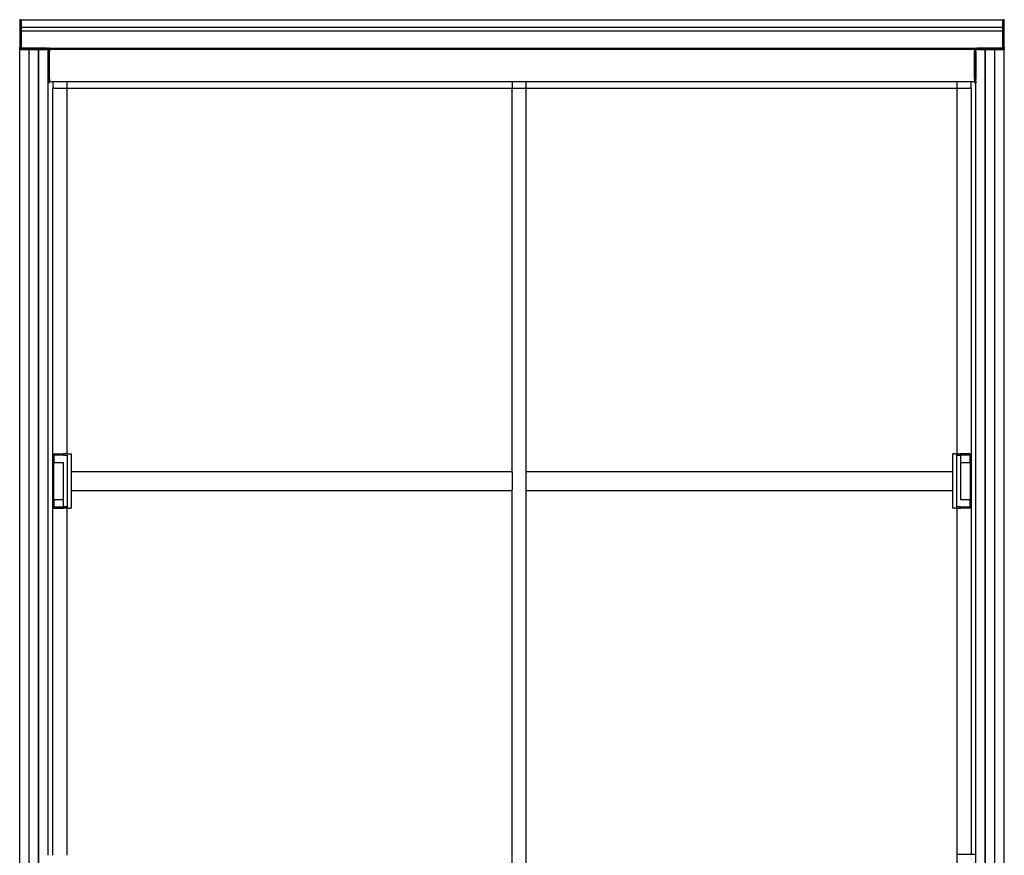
# Model space of a CAD drawing. Header units: millimetres. Extents: x 2512 to 4677, y 3159 to 5883.
# Tile 6 of 6: x 2554 to 4634, y 4118 to 5883. Entities that reach past the tile are written whole.
import ezdxf

# ---------------------------------------------------------------- set-up
doc = ezdxf.new("R2010")
doc.units = ezdxf.units.MM
doc.header["$LTSCALE"] = 25
doc.layers.add('VISIBILE', color=7, linetype='Continuous', lineweight=30)

msp = doc.modelspace()

# ---------------------------------------------------------------- linework, layer by layer
at = {"layer": 'VISIBILE'}
for p, q in [((2554.4, 5881.3), (2554.4, 5882.3)), ((2554.4, 5881.3), (2554.4, 5825.3)), ((2555.4, 5883.3), (2556.4, 5883.3)), ((2557.4, 5883.3), (2556.4, 5883.3)), ((2557.4, 5883.3), (4631.4, 5883.3)), ((2557.4, 5883.3), (2557.4, 5881.3)), ((2557.4, 5881.3), (2557.4, 5825.3)), ((2557.4, 5867.3), (2557.4, 5880.8)), ((2557.4, 5867.3), (4631.4, 5867.3)), ((4631.4, 5881.3), (4631.4, 5883.3)), ((4632.4, 5883.3), (4631.4, 5883.3)), ((4631.4, 5825.3), (4631.4, 5881.3)), ((4631.4, 5867.3), (4631.4, 5880.8)), ((4632.4, 5883.3), (4633.4, 5883.3)), ((4634.4, 5882.3), (4634.4, 5881.3)), ((4634.4, 5825.3), (4634.4, 5881.3)), ((4631.4, 5859.3), (2557.4, 5859.3)), ((2557.4, 5825.8), (2557.4, 5859.3)), ((4631.4, 5825.8), (4631.4, 5859.3)), ((2554.4, 5821.3), (2554.4, 5825.3)), ((2557.4, 5825.3), (2557.4, 5823.3)), ((4631.4, 5823.3), (4631.4, 5825.3)), ((4634.4, 5825.3), (4634.4, 5821.3)), ((2554.4, 5821.3), (2554.4, 5820.3)), ((2556.4, 5820.3), (2554.4, 5820.3)), ((2554.4, 3960.3), (2554.4, 5820.3)), ((2612.4, 5823.3), (2556.4, 5823.3)), ((2556.4, 5823.3), (2557.4, 5823.3)), ((2612.4, 5820.3), (2556.4, 5820.3)), ((2556.9, 5820.3), (2574.2, 5820.3)), ((2574.2, 3960.3), (2574.2, 5820.3)), ((2574.4, 3960.3), (2574.4, 5820.3)), ((2574.6, 5820.3), (2594.2, 5820.3)), ((2574.6, 3960.3), (2574.6, 5820.3)), ((2594.2, 3960.3), (2594.2, 5820.3)), ((2594.4, 3960.3), (2594.4, 5820.3)), ((2594.6, 5820.3), (2611.9, 5820.3)), ((2594.6, 3960.3), (2594.6, 5820.3)), ((2612.4, 5823.3), (2614.9, 5823.3)), ((2614.4, 5820.3), (2612.4, 5820.3)), ((2614.4, 5823.3), (2614.4, 5821.4)), ((2614.4, 5820.3), (2614.4, 5821.3)), ((2614.4, 4117.8), (2614.4, 5820.3)), ((2617.4, 5823.3), (2614.9, 5823.3)), ((2614.9, 5820.2), (2614.9, 5823.3)), ((2614.9, 5820.2), (2614.9, 5816.1)), ((2614.9, 5757.4), (2614.9, 5816.1)), ((2617.4, 5820.2), (2617.4, 5823.3)), ((2617.4, 5823.3), (4571.4, 5823.3)), ((2617.4, 5823.3), (2617.4, 5823.3)), ((2617.4, 5821.8), (4571.4, 5821.8)), ((2617.4, 5821.4), (4571.4, 5821.4)), ((2617.4, 5820.2), (2617.4, 5816.1)), ((2617.4, 5757.4), (2617.4, 5816.1)), ((2617.4, 5816.1), (2617.4, 5816.1)), ((2617.4, 5757.4), (2617.4, 5816.1)), ((4571.4, 5823.3), (4573.9, 5823.3)), ((4571.4, 5823.3), (4571.4, 5820.3)), ((4571.4, 5823.3), (4571.4, 5823.3)), ((4571.4, 5820.3), (4571.4, 5816.9)), ((4571.4, 5816.1), (4571.4, 5816.9)), ((4571.4, 5757.4), (4571.4, 5816.1)), ((4571.4, 5816.1), (4571.4, 5757.4)), ((4573.9, 5823.3), (4576.4, 5823.3)), ((4573.9, 5823.3), (4573.9, 5820.2)), ((4573.9, 5816.1), (4573.9, 5820.2)), ((4573.9, 5816.1), (4573.9, 5757.4)), ((4574.4, 5821.4), (4574.4, 5823.3)), ((4574.4, 5821.3), (4574.4, 5820.3)), ((4574.4, 3960.3), (4574.4, 5820.3)), ((4576.4, 5820.3), (4574.4, 5820.3)), ((4632.4, 5823.3), (4576.4, 5823.3)), ((4632.4, 5820.3), (4576.4, 5820.3)), ((4576.9, 5820.3), (4594.2, 5820.3)), ((4594.2, 3960.3), (4594.2, 5820.3)), ((4594.4, 3960.3), (4594.4, 5820.3)), ((4594.6, 5820.3), (4614.2, 5820.3)), ((4594.6, 3960.3), (4594.6, 5820.3)), ((4614.2, 3960.3), (4614.2, 5820.3)), ((4614.4, 3960.3), (4614.4, 5820.3)), ((4614.6, 5820.3), (4631.9, 5820.3)), ((4614.6, 3960.3), (4614.6, 5820.3)), ((4631.4, 5823.3), (4632.4, 5823.3)), ((4634.4, 5820.3), (4632.4, 5820.3)), ((4634.4, 5820.3), (4634.4, 5821.3)), ((4634.4, 3960.3), (4634.4, 5820.3)), ((2614.9, 5757.4), (2614.9, 5753.2)), ((2614.9, 5750.1), (2614.9, 5753.2)), ((2617.4, 5750.1), (2614.9, 5750.1)), ((2617.4, 5757.4), (2617.4, 5753.2)), ((2617.4, 5750.1), (2617.4, 5753.2)), ((2617.4, 5753.1), (4571.4, 5753.1)), ((2624.4, 5753.1), (2624.4, 5738.6)), ((2654.4, 5741.6), (2654.4, 5753.1)), ((2654.4, 5739.4), (2654.4, 5753.1)), ((3594.4, 5753.1), (3594.4, 5741.6)), ((3594.4, 5753.1), (3594.4, 5739.4)), ((3624.4, 5738.6), (3624.4, 5753.1)), ((4534.4, 5753.1), (4534.4, 5741.6)), ((4534.4, 5753.1), (4534.4, 5739.4)), ((4564.4, 5738.6), (4564.4, 5753.1)), ((4571.4, 5757.4), (4571.4, 5753.2)), ((4571.4, 5753.2), (4571.4, 5750.1)), ((4571.4, 5750.1), (4573.9, 5750.1)), ((4573.9, 5753.2), (4573.9, 5757.4)), ((4573.9, 5753.2), (4573.9, 5750.1)), ((2627.4, 5738.6), (2624.4, 5738.6)), ((2627.4, 5738.6), (2624.4, 5738.6)), ((2624.4, 4117.8), (2624.4, 5738.6)), ((2627.4, 5738.6), (2653.7, 5738.6)), ((2627.4, 5738.6), (2651.4, 5738.6)), ((2653.7, 5739.4), (2654.4, 5739.4)), ((2653.7, 5739.4), (2654.4, 5738.6)), ((2653.7, 5738.6), (2653.7, 5739.4)), ((2654.4, 5738.6), (2653.7, 5738.6)), ((2654.4, 5739.4), (2654.4, 5738.6)), ((2654.4, 5738.6), (3594.4, 5738.6)), ((2654.4, 4966.1), (2654.4, 5738.6)), ((3594.4, 5738.6), (3594.4, 5739.4)), ((3595.1, 5739.4), (3594.4, 5738.6)), ((3594.4, 5739.4), (3595.1, 5739.4)), ((3595.1, 5738.6), (3594.4, 5738.6)), ((3594.4, 4928.6), (3594.4, 5738.6)), ((3595.1, 5739.4), (3595.1, 5738.6)), ((3595.1, 5738.6), (3621.4, 5738.6)), ((3597.4, 5738.6), (3621.4, 5738.6)), ((3624.4, 5738.6), (3621.4, 5738.6)), ((3624.4, 5738.6), (3621.4, 5738.6)), ((3624.4, 5738.6), (4534.4, 5738.6)), ((3624.4, 4028.6), (3624.4, 5738.6)), ((4534.4, 5738.6), (4534.4, 5739.4)), ((4535.1, 5739.4), (4534.4, 5738.6)), ((4534.4, 5739.4), (4535.1, 5739.4)), ((4534.4, 5738.6), (4534.4, 4966.1)), ((4535.1, 5738.6), (4534.4, 5738.6)), ((4535.1, 5739.4), (4535.1, 5738.6)), ((4535.1, 5738.6), (4561.4, 5738.6)), ((4537.4, 5738.6), (4561.4, 5738.6)), ((4564.4, 5738.6), (4561.4, 5738.6)), ((4564.4, 5738.6), (4561.4, 5738.6)), ((4564.4, 5738.6), (4564.4, 4120.3)), ((2626.4, 4963.1), (2626.4, 4965.1)), ((2626.4, 4963.1), (2626.4, 4962.1)), ((2647, 4963.1), (2626.4, 4963.1)), ((2626.4, 4963.1), (2626.4, 4948.1)), ((2626.4, 4949.1), (2626.4, 4962.1)), ((2627.4, 4966.1), (2647, 4966.1)), ((2655.7, 4966.1), (2647, 4966.1)), ((2647, 4966.1), (2647, 4966.1)), ((2647, 4963.1), (2654.7, 4963.1)), ((2647, 4963.1), (2647, 4963.1)), ((2655.7, 4966.1), (2658.2, 4966.1)), ((2655.7, 4855.1), (2655.7, 4962.1)), ((2658.2, 4966.1), (2661.1, 4966.1)), ((2661.1, 4966.1), (2661.7, 4966.1)), ((2661.7, 4966.1), (2662.2, 4966.1)), ((2663.2, 4965.1), (2663.2, 4852.1)), ((4525.6, 4852.1), (4525.6, 4965.1)), ((4527.1, 4966.1), (4526.6, 4966.1)), ((4527.1, 4966.1), (4527.7, 4966.1)), ((4530.6, 4966.1), (4527.7, 4966.1)), ((4530.6, 4966.1), (4533.1, 4966.1)), ((4533.1, 4966.1), (4541.8, 4966.1)), ((4533.1, 4962.1), (4533.1, 4855.1)), ((4534.1, 4963.1), (4541.8, 4963.1)), ((4561.4, 4966.1), (4541.8, 4966.1)), ((4541.8, 4966.1), (4541.8, 4966.1)), ((4562.4, 4963.1), (4541.8, 4963.1)), ((4541.8, 4963.1), (4541.8, 4869.1)), ((4541.8, 4963.1), (4541.8, 4948.1)), ((4562.3, 4963.1), (4562.3, 4948.1)), ((4562.4, 4965.1), (4562.4, 4963.1)), ((4562.4, 4962.1), (4562.4, 4963.1)), ((4562.4, 4949.1), (4562.4, 4962.1)), ((2626.4, 4949.1), (2626.4, 4948.1)), ((2626.4, 4948.1), (2647, 4948.1)), ((2626.4, 4869.1), (2626.4, 4948.1)), ((2647, 4854.1), (2647, 4948.1)), ((2647, 4948.1), (2647, 4948.1)), ((4541.8, 4948.1), (4562.4, 4948.1)), ((4562.4, 4948.1), (4562.4, 4949.1)), ((4562.4, 4948.1), (4562.4, 4869.1)), ((2663.2, 4928.6), (3594.4, 4928.6)), ((3594.4, 4926.6), (3594.4, 4928.6)), ((3594.4, 4926.6), (3594.4, 4890.6)), ((3624.4, 4928.6), (4525.6, 4928.6)), ((2663.2, 4888.6), (3594.4, 4888.6)), ((3594.4, 4888.6), (3594.4, 4890.6)), ((3594.4, 4028.6), (3594.4, 4888.6)), ((3624.4, 4888.6), (4525.6, 4888.6)), ((2626.4, 4869.1), (2626.4, 4868.1)), ((2626.4, 4854.1), (2626.4, 4869.1)), ((2647, 4869.1), (2626.4, 4869.1)), ((2626.4, 4868.1), (2626.4, 4855.1)), ((2647, 4854.1), (2647, 4869.1)), ((4562.4, 4869.1), (4541.8, 4869.1)), ((4541.8, 4869.1), (4541.8, 4869.1)), ((4562.3, 4854.1), (4562.3, 4869.1)), ((4562.4, 4868.1), (4562.4, 4869.1)), ((4562.4, 4868.1), (4562.4, 4855.1)), ((2626.4, 4855.1), (2626.4, 4854.1)), ((2626.4, 4854.1), (2647, 4854.1)), ((2626.4, 4852.1), (2626.4, 4854.1)), ((2627.4, 4851.1), (2647, 4851.1)), ((2654.7, 4854.1), (2647, 4854.1)), ((2655.7, 4851.1), (2647, 4851.1)), ((2647, 4851.1), (2647, 4851.1)), ((2654.4, 4117.8), (2654.4, 4851.1)), ((2658.2, 4851.1), (2655.7, 4851.1)), ((2658.2, 4851.1), (2661.1, 4851.1)), ((2661.7, 4851.1), (2661.1, 4851.1)), ((2661.7, 4851.1), (2662.2, 4851.1)), ((4527.1, 4851.1), (4526.6, 4851.1)), ((4527.7, 4851.1), (4527.1, 4851.1)), ((4530.6, 4851.1), (4527.7, 4851.1)), ((4533.1, 4851.1), (4530.6, 4851.1)), ((4533.1, 4851.1), (4541.8, 4851.1)), ((4541.8, 4854.1), (4534.1, 4854.1)), ((4534.4, 4851.1), (4534.4, 4120.3)), ((4541.8, 4854.1), (4541.8, 4854.1)), ((4541.8, 4854.1), (4562.4, 4854.1)), ((4561.4, 4851.1), (4541.8, 4851.1)), ((4541.8, 4851.1), (4541.8, 4851.1)), ((4562.4, 4854.1), (4562.4, 4855.1)), ((4562.4, 4854.1), (4562.4, 4852.1)), ((4534.4, 4120.3), (4534.4, 4070.3)), ((4534.4, 4120.3), (4574.4, 4120.3))]:
    msp.add_line(p, q, dxfattribs=at)
for centre, radius, start, end in [((2556.4, 5881.3), 2, 90, 180), ((2555.4, 5882.3), 1, 90, 180), ((4632.4, 5881.3), 2, 0, 90), ((4633.4, 5882.3), 1, 0, 90), ((2556.4, 5825.3), 2, 180, 270), ((4632.4, 5825.3), 2, 270, 0), ((2556.4, 5821.3), 2, 90, 180), ((2612.4, 5821.3), 2, 0, 90), ((4576.4, 5821.3), 2, 90, 180), ((4632.4, 5821.3), 2, 0, 90), ((2627.4, 4965.1), 1, 90, 180), ((2654.7, 4962.1), 1, 0, 90), ((4534.1, 4962.1), 1, 90, 180), ((4561.4, 4965.1), 1, 0, 90), ((2627.4, 4852.1), 1, 180, 270), ((2654.7, 4855.1), 1, 270, 0), ((4534.1, 4855.1), 1, 180, 270), ((4561.4, 4852.1), 1, 270, 0)]:
    msp.add_arc(centre, radius, start, end, dxfattribs=at)
for points, knots in [([(2662.2, 4966.1), (2662.3, 4966.1), (2662.3, 4966.1), (2662.4, 4966.1), (2662.4, 4966.1), (2662.5, 4966.1), (2662.6, 4966.1), (2662.8, 4966), (2662.8, 4965.9), (2663, 4965.8), (2663, 4965.8), (2663.1, 4965.6), (2663.2, 4965.5), (2663.2, 4965.4), (2663.2, 4965.3), (2663.2, 4965.1)], [0, 0, 0, 0, 0.0121874, 0.0121874, 0.0241991, 0.0241991, 0.0494027, 0.0494027, 0.0746027, 0.0746027, 0.0998026, 0.0998026, 0.1250063, 0.1250063, 0.1566562, 0.1566562, 0.1566562, 0.1566562]), ([(4525.6, 4965.1), (4525.6, 4965.3), (4525.6, 4965.4), (4525.6, 4965.6), (4525.7, 4965.7), (4525.8, 4965.8), (4525.9, 4965.9), (4526.1, 4966), (4526.2, 4966.1), (4526.3, 4966.1), (4526.4, 4966.1), (4526.5, 4966.1), (4526.5, 4966.1), (4526.6, 4966.1)], [0, 0, 0, 0, 0.0316528, 0.0316528, 0.0636328, 0.0636328, 0.0953911, 0.0953911, 0.1272519, 0.1272519, 0.1417223, 0.1417223, 0.1565027, 0.1565027, 0.1565027, 0.1565027]), ([(2663.2, 4852.1), (2663.2, 4852), (2663.2, 4851.9), (2663.1, 4851.7), (2663.1, 4851.6), (2663, 4851.5), (2662.9, 4851.4), (2662.7, 4851.3), (2662.6, 4851.2), (2662.5, 4851.2), (2662.4, 4851.2), (2662.3, 4851.2), (2662.3, 4851.1), (2662.2, 4851.1)], [0, 0, 0, 0, 0.0316528, 0.0316528, 0.0636328, 0.0636328, 0.0953911, 0.0953911, 0.1272519, 0.1272519, 0.1417223, 0.1417223, 0.1565027, 0.1565027, 0.1565027, 0.1565027]), ([(4526.6, 4851.1), (4526.5, 4851.1), (4526.5, 4851.2), (4526.4, 4851.2), (4526.4, 4851.2), (4526.2, 4851.2), (4526.2, 4851.2), (4526, 4851.3), (4525.9, 4851.4), (4525.8, 4851.5), (4525.8, 4851.5), (4525.7, 4851.7), (4525.6, 4851.8), (4525.6, 4851.9), (4525.6, 4852), (4525.6, 4852.1)], [0, 0, 0, 0, 0.0121874, 0.0121874, 0.0241991, 0.0241991, 0.0494027, 0.0494027, 0.0746027, 0.0746027, 0.0998026, 0.0998026, 0.1250063, 0.1250063, 0.1566562, 0.1566562, 0.1566562, 0.1566562])]:
    msp.add_open_spline(points, degree=3, knots=knots, dxfattribs=at)

doc.saveas('drawing.dxf')
